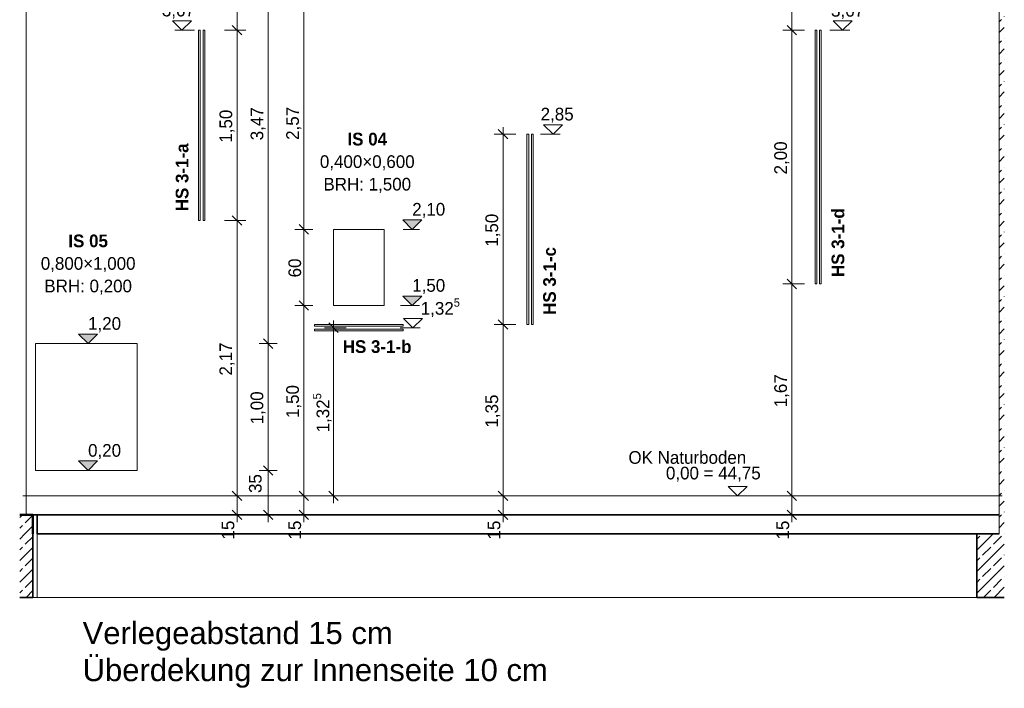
# Model space of a CAD drawing. Extents: x -22247 to 536407, y -187892 to 17509.
# Tile 39 of 75: x 272988 to 280754, y -186492 to -181223. Entities that reach past the tile are written whole.
import ezdxf
from ezdxf.lldxf.tags import DXFTag

# ---------------------------------------------------------------- set-up
doc = ezdxf.new("R2010")
doc.units = 0
doc.header["$LTSCALE"] = 50
for name, color, linetype, lineweight in [('01 Bemaßung einbauteile', 7, 'Continuous', 25), ('01AFU Allgemein Bemaßung', 7, 'Continuous', 25), ('20 Außenwände', 7, 'Continuous', 25), ('20 Bodenplatte', 7, 'Continuous', 25), ('20 Dach Stb-Decke', 7, 'Continuous', 25), ('20 Einbauteile - Halfenschienen', 7, 'Continuous', 25), ('20 Fenster Texte', 7, 'Continuous', 25), ('20 Fundament', 7, 'Continuous', 25), ('20 Innenwände', 7, 'Continuous', 25), ('H_Text', 7, 'Continuous', 25)]:
    doc.layers.add(name, color=color, linetype=linetype, lineweight=lineweight)
doc.styles.add('ERSTELLTER_STIL_2', font='GOTHIC.TTF')
doc.styles.add('ERSTELLTER_STIL_3', font='txt')
doc.styles.get("Standard").update_dxf_attribs({"font": 'txt.shx'})
tags = doc.linetypes.add('Untersicht', pattern=[0.4, 0.3, -0.1]).pattern_tags.tags
tags[6:7] = [DXFTag(74, 4), DXFTag(75, 0), DXFTag(340, '0'), DXFTag(46, 1.0), DXFTag(50, 0.0), DXFTag(44, 0.0), DXFTag(45, 0.0)]
tags[4:5] = [DXFTag(74, 4), DXFTag(75, 0), DXFTag(340, '0'), DXFTag(46, 1.0), DXFTag(50, 0.0), DXFTag(44, 0.0), DXFTag(45, 0.0)]
pattern_1 = [(45, (273498.08, -184975.84), (-84.8528, 84.8528), []), (45, (273455.65, -184933.41), (-84.8528, 84.8528), [90, -30])]

# ---------------------------------------------------------------- blocks, each defined once
blk = doc.blocks.new('-D36')
at = {"layer": '01AFU Allgemein Bemaßung', "color": 7, "linetype": 'Continuous', "lineweight": 13, "ltscale": 0.00028561}
for p, q in [((275.2989, -184.9758), (275.1583, -184.9758)), ((275.1911, -184.9383), (275.2661, -185.0133)), ((275.2286, -185.1258), (275.2286, -184.9758)), ((275.2989, -185.1258), (275.1583, -185.1258)), ((275.1911, -185.0883), (275.2661, -185.1633)), ((275.2286, -185.1821), (275.2286, -185.1258))]:
    blk.add_line(p, q, dxfattribs=at)
at = {"layer": '01AFU Allgemein Bemaßung', "color": 7, "lineweight": 13, "ltscale": 0.00028561, "insert": (275.2086, -185.3198), "char_height": 0.1, "attachment_point": 7, "rotation": 90, "style": 'ERSTELLTER_STIL_2'}
blk.add_mtext('\\A1;{\\pql;\\fCentury Gothic|b0|i0|c0|p0;\\W1.000000;15}', dxfattribs=at)
blk = doc.blocks.new('-D38')
at = {"layer": '01AFU Allgemein Bemaßung', "color": 7, "linetype": 'Continuous', "lineweight": 13, "ltscale": 0.00028561}
for p, q in [((275.1911, -183.4383), (275.2661, -183.5133)), ((275.2989, -183.4758), (275.1583, -183.4758)), ((275.2286, -184.9758), (275.2286, -183.4758)), ((275.2989, -184.9758), (275.1583, -184.9758)), ((275.1911, -184.9383), (275.2661, -185.0133))]:
    blk.add_line(p, q, dxfattribs=at)
at = {"layer": '01AFU Allgemein Bemaßung', "color": 7, "lineweight": 13, "ltscale": 0.00028561, "insert": (275.2086, -184.3627), "char_height": 0.1, "attachment_point": 7, "rotation": 90, "style": 'ERSTELLTER_STIL_2'}
blk.add_mtext('\\A1;{\\pql;\\fCentury Gothic|b0|i0|c0|p0;\\W1.000000;1,50}', dxfattribs=at)
blk = doc.blocks.new('-D39')
at = {"layer": '01AFU Allgemein Bemaßung', "color": 7, "linetype": 'Continuous', "lineweight": 13, "ltscale": 0.00028561}
for p, q in [((275.2989, -182.8758), (275.1583, -182.8758)), ((275.1911, -182.8383), (275.2661, -182.9133)), ((275.2286, -183.4758), (275.2286, -182.8758)), ((275.1911, -183.4383), (275.2661, -183.5133)), ((275.2989, -183.4758), (275.1583, -183.4758))]:
    blk.add_line(p, q, dxfattribs=at)
at = {"layer": '01AFU Allgemein Bemaßung', "color": 7, "lineweight": 13, "ltscale": 0.00028561, "insert": (275.2086, -183.2541), "char_height": 0.1, "attachment_point": 7, "rotation": 90, "style": 'ERSTELLTER_STIL_2'}
blk.add_mtext('\\A1;{\\pql;\\fCentury Gothic|b0|i0|c0|p0;\\W1.000000;60}', dxfattribs=at)
blk = doc.blocks.new('-D40')
at = {"layer": '01AFU Allgemein Bemaßung', "color": 7, "linetype": 'Continuous', "lineweight": 13, "ltscale": 0.00028561}
for p, q in [((275.2989, -180.3058), (275.1583, -180.3058)), ((275.2661, -180.3433), (275.1911, -180.2683)), ((275.2286, -182.8758), (275.2286, -180.3058)), ((275.2989, -182.8758), (275.1583, -182.8758)), ((275.1911, -182.8383), (275.2661, -182.9133))]:
    blk.add_line(p, q, dxfattribs=at)
at = {"layer": '01AFU Allgemein Bemaßung', "color": 7, "lineweight": 13, "ltscale": 0.00028561, "insert": (275.2086, -182.1702), "char_height": 0.1, "attachment_point": 7, "rotation": 90, "style": 'ERSTELLTER_STIL_2'}
blk.add_mtext('\\A1;{\\pql;\\fCentury Gothic|b0|i0|c0|p0;\\W1.000000;2,57}', dxfattribs=at)
blk = doc.blocks.new('-D54')
at = {"layer": '01AFU Allgemein Bemaßung', "color": 7, "linetype": 'Continuous', "lineweight": 13, "ltscale": 0.00028561}
for p, q in [((274.9476, -184.7758), (274.9476, -183.7758)), ((274.9101, -184.7383), (274.9851, -184.8133)), ((275.0179, -184.7758), (274.8773, -184.7758)), ((274.9476, -185.1258), (274.9476, -184.7758)), ((275.0179, -185.1258), (274.8773, -185.1258)), ((274.9101, -185.0883), (274.9851, -185.1633)), ((274.9476, -185.1821), (274.9476, -185.1258))]:
    blk.add_line(p, q, dxfattribs=at)
at = {"layer": '01AFU Allgemein Bemaßung', "color": 7, "lineweight": 13, "ltscale": 0.00028561, "insert": (274.8975, -184.9533), "char_height": 0.1, "attachment_point": 7, "rotation": 90, "style": 'ERSTELLTER_STIL_2'}
blk.add_mtext('\\A1;{\\pql;\\fCentury Gothic|b0|i0|c0|p0;\\W1.000000;35}', dxfattribs=at)
blk = doc.blocks.new('-D55')
at = {"layer": '01AFU Allgemein Bemaßung', "color": 7, "linetype": 'Continuous', "lineweight": 13, "ltscale": 0.00028561}
for p, q in [((274.9101, -183.7383), (274.9851, -183.8133)), ((275.0179, -183.7758), (274.8773, -183.7758)), ((274.9476, -184.7758), (274.9476, -183.7758)), ((274.9101, -184.7383), (274.9851, -184.8133))]:
    blk.add_line(p, q, dxfattribs=at)
at = {"layer": '01AFU Allgemein Bemaßung', "color": 7, "lineweight": 13, "ltscale": 0.00028561, "insert": (274.9276, -184.4127), "char_height": 0.1, "attachment_point": 7, "rotation": 90, "style": 'ERSTELLTER_STIL_2'}
blk.add_mtext('\\A1;{\\pql;\\fCentury Gothic|b0|i0|c0|p0;\\W1.000000;1,00}', dxfattribs=at)
blk = doc.blocks.new('-D56')
at = {"layer": '01AFU Allgemein Bemaßung', "color": 7, "linetype": 'Continuous', "lineweight": 13, "ltscale": 0.00028561}
for p, q in [((274.9476, -180.3058), (274.9476, -180.2496)), ((275.0179, -180.3058), (274.8773, -180.3058)), ((274.9851, -180.3433), (274.9101, -180.2683)), ((274.9476, -183.7758), (274.9476, -180.3058)), ((274.9101, -183.7383), (274.9851, -183.8133)), ((275.0179, -183.7758), (274.8773, -183.7758))]:
    blk.add_line(p, q, dxfattribs=at)
at = {"layer": '01AFU Allgemein Bemaßung', "color": 7, "lineweight": 13, "ltscale": 0.00028561, "insert": (274.9276, -182.1737), "char_height": 0.1, "attachment_point": 7, "rotation": 90, "style": 'ERSTELLTER_STIL_2'}
blk.add_mtext('\\A1;{\\pql;\\fCentury Gothic|b0|i0|c0|p0;\\W1.000000;3,47}', dxfattribs=at)
blk = doc.blocks.new('-D57')
at = {"layer": '01 Bemaßung einbauteile', "color": 200, "linetype": 'Continuous', "lineweight": 18, "ltscale": 0.00105, "true_color": 0xd600ff}
for p, q in [((274.7724, -184.9758), (274.6021, -184.9758)), ((274.6646, -184.9383), (274.7396, -185.0133)), ((274.7021, -185.1258), (274.7021, -184.9758)), ((274.7724, -185.1258), (274.6021, -185.1258)), ((274.6646, -185.0883), (274.7396, -185.1633)), ((274.7021, -185.1821), (274.7021, -185.1258))]:
    blk.add_line(p, q, dxfattribs=at)
at = {"layer": '01 Bemaßung einbauteile', "color": 200, "lineweight": 18, "ltscale": 0.00105, "true_color": 0xd600ff, "insert": (274.6821, -185.3198), "char_height": 0.1, "attachment_point": 7, "rotation": 90, "style": 'ERSTELLTER_STIL_2'}
blk.add_mtext('\\A1;{\\pql;\\fCentury Gothic|b0|i0|c0|p0;\\W1.000000;15}', dxfattribs=at)
blk = doc.blocks.new('-D58')
at = {"layer": '01 Bemaßung einbauteile', "color": 200, "linetype": 'Continuous', "lineweight": 18, "ltscale": 0.00105, "true_color": 0xd600ff}
for p, q in [((274.7724, -182.8058), (274.6021, -182.8058)), ((274.6646, -182.7683), (274.7396, -182.8433)), ((274.7021, -184.9758), (274.7021, -182.8058)), ((274.7724, -184.9758), (274.6021, -184.9758)), ((274.6646, -184.9383), (274.7396, -185.0133))]:
    blk.add_line(p, q, dxfattribs=at)
at = {"layer": '01 Bemaßung einbauteile', "color": 200, "lineweight": 18, "ltscale": 0.00105, "true_color": 0xd600ff, "insert": (274.6821, -184.0277), "char_height": 0.1, "attachment_point": 7, "rotation": 90, "style": 'ERSTELLTER_STIL_2'}
blk.add_mtext('\\A1;{\\pql;\\fCentury Gothic|b0|i0|c0|p0;\\W1.000000;2,17}', dxfattribs=at)
blk = doc.blocks.new('-D59')
at = {"layer": '01 Bemaßung einbauteile', "color": 200, "linetype": 'Continuous', "lineweight": 18, "ltscale": 0.00105, "true_color": 0xd600ff}
for p, q in [((274.7724, -181.3058), (274.6021, -181.3058)), ((274.6646, -181.2683), (274.7396, -181.3433)), ((274.7021, -182.8058), (274.7021, -181.3058)), ((274.7724, -182.8058), (274.6021, -182.8058)), ((274.6646, -182.7683), (274.7396, -182.8433))]:
    blk.add_line(p, q, dxfattribs=at)
at = {"layer": '01 Bemaßung einbauteile', "color": 200, "lineweight": 18, "ltscale": 0.00105, "true_color": 0xd600ff, "insert": (274.6821, -182.1927), "char_height": 0.1, "attachment_point": 7, "rotation": 90, "style": 'ERSTELLTER_STIL_2'}
blk.add_mtext('\\A1;{\\pql;\\fCentury Gothic|b0|i0|c0|p0;\\W1.000000;1,50}', dxfattribs=at)
blk = doc.blocks.new('-D60')
at = {"layer": '01 Bemaßung einbauteile', "color": 200, "linetype": 'Continuous', "lineweight": 18, "ltscale": 0.00105, "true_color": 0xd600ff}
for p, q in [((274.7021, -180.3058), (274.7021, -180.2496)), ((274.7724, -180.3058), (274.6021, -180.3058)), ((274.7396, -180.3433), (274.6646, -180.2683)), ((274.7021, -181.3058), (274.7021, -180.3058)), ((274.7724, -181.3058), (274.6021, -181.3058)), ((274.6646, -181.2683), (274.7396, -181.3433))]:
    blk.add_line(p, q, dxfattribs=at)
at = {"layer": '01 Bemaßung einbauteile', "color": 200, "lineweight": 18, "ltscale": 0.00105, "true_color": 0xd600ff, "insert": (274.6843, -181.0588), "char_height": 0.1, "attachment_point": 7, "rotation": 90, "style": 'ERSTELLTER_STIL_2'}
blk.add_mtext('\\A1;{\\pql;\\fCentury Gothic|b0|i0|c0|p0;\\W1.000000;1,00}', dxfattribs=at)
blk = doc.blocks.new('-D61')
at = {"layer": '01 Bemaßung einbauteile', "color": 200, "linetype": 'Continuous', "lineweight": 18, "ltscale": 0.00105, "true_color": 0xd600ff}
for p, q in [((276.9, -184.9758), (276.7297, -184.9758)), ((276.7625, -184.9383), (276.8375, -185.0133)), ((276.8, -185.1258), (276.8, -184.9758)), ((276.9, -185.1258), (276.7297, -185.1258)), ((276.7625, -185.0883), (276.8375, -185.1633)), ((276.8, -185.1821), (276.8, -185.1258))]:
    blk.add_line(p, q, dxfattribs=at)
at = {"layer": '01 Bemaßung einbauteile', "color": 200, "lineweight": 18, "ltscale": 0.00105, "true_color": 0xd600ff, "insert": (276.78, -185.3198), "char_height": 0.1, "attachment_point": 7, "rotation": 90, "style": 'ERSTELLTER_STIL_2'}
blk.add_mtext('\\A1;{\\pql;\\fCentury Gothic|b0|i0|c0|p0;\\W1.000000;15}', dxfattribs=at)
blk = doc.blocks.new('-D62')
at = {"layer": '01 Bemaßung einbauteile', "color": 200, "linetype": 'Continuous', "lineweight": 18, "ltscale": 0.00105, "true_color": 0xd600ff}
for p, q in [((276.7625, -183.5883), (276.8375, -183.6633)), ((276.9, -183.6258), (276.7297, -183.6258)), ((276.8, -184.9758), (276.8, -183.6258)), ((276.9, -184.9758), (276.7297, -184.9758)), ((276.7625, -184.9383), (276.8375, -185.0133))]:
    blk.add_line(p, q, dxfattribs=at)
at = {"layer": '01 Bemaßung einbauteile', "color": 200, "lineweight": 18, "ltscale": 0.00105, "true_color": 0xd600ff, "insert": (276.78, -184.4377), "char_height": 0.1, "attachment_point": 7, "rotation": 90, "style": 'ERSTELLTER_STIL_2'}
blk.add_mtext('\\A1;{\\pql;\\fCentury Gothic|b0|i0|c0|p0;\\W1.000000;1,35}', dxfattribs=at)
blk = doc.blocks.new('-D63')
at = {"layer": '01 Bemaßung einbauteile', "color": 200, "linetype": 'Continuous', "lineweight": 18, "ltscale": 0.00105, "true_color": 0xd600ff}
for p, q in [((276.8375, -182.1633), (276.7625, -182.0883)), ((276.8, -182.1258), (276.8, -182.0696)), ((276.9, -182.1258), (276.7297, -182.1258)), ((276.8, -183.6258), (276.8, -182.1258)), ((276.7625, -183.5883), (276.8375, -183.6633)), ((276.9, -183.6258), (276.7297, -183.6258))]:
    blk.add_line(p, q, dxfattribs=at)
at = {"layer": '01 Bemaßung einbauteile', "color": 200, "lineweight": 18, "ltscale": 0.00105, "true_color": 0xd600ff, "insert": (276.78, -183.0127), "char_height": 0.1, "attachment_point": 7, "rotation": 90, "style": 'ERSTELLTER_STIL_2'}
blk.add_mtext('\\A1;{\\pql;\\fCentury Gothic|b0|i0|c0|p0;\\W1.000000;1,50}', dxfattribs=at)
blk = doc.blocks.new('-D64')
at = {"layer": '01 Bemaßung einbauteile', "color": 200, "linetype": 'Continuous', "lineweight": 18, "ltscale": 0.00105, "true_color": 0xd600ff}
for p, q in [((279.1782, -184.9758), (279.0079, -184.9758)), ((279.0407, -184.9383), (279.1157, -185.0133)), ((279.0782, -185.1258), (279.0782, -184.9758)), ((279.1782, -185.1258), (279.0079, -185.1258)), ((279.0407, -185.0883), (279.1157, -185.1633)), ((279.0782, -185.1821), (279.0782, -185.1258))]:
    blk.add_line(p, q, dxfattribs=at)
at = {"layer": '01 Bemaßung einbauteile', "color": 200, "lineweight": 18, "ltscale": 0.00105, "true_color": 0xd600ff, "insert": (279.0582, -185.3198), "char_height": 0.1, "attachment_point": 7, "rotation": 90, "style": 'ERSTELLTER_STIL_2'}
blk.add_mtext('\\A1;{\\pql;\\fCentury Gothic|b0|i0|c0|p0;\\W1.000000;15}', dxfattribs=at)
blk = doc.blocks.new('-D65')
at = {"layer": '01 Bemaßung einbauteile', "color": 200, "linetype": 'Continuous', "lineweight": 18, "ltscale": 0.00105, "true_color": 0xd600ff}
for p, q in [((279.0407, -183.2683), (279.1157, -183.3433)), ((279.1782, -183.3058), (279.0079, -183.3058)), ((279.0782, -184.9758), (279.0782, -183.3058)), ((279.1782, -184.9758), (279.0079, -184.9758)), ((279.0407, -184.9383), (279.1157, -185.0133))]:
    blk.add_line(p, q, dxfattribs=at)
at = {"layer": '01 Bemaßung einbauteile', "color": 200, "lineweight": 18, "ltscale": 0.00105, "true_color": 0xd600ff, "insert": (279.0582, -184.2777), "char_height": 0.1, "attachment_point": 7, "rotation": 90, "style": 'ERSTELLTER_STIL_2'}
blk.add_mtext('\\A1;{\\pql;\\fCentury Gothic|b0|i0|c0|p0;\\W1.000000;1,67}', dxfattribs=at)
blk = doc.blocks.new('-D66')
at = {"layer": '01 Bemaßung einbauteile', "color": 200, "linetype": 'Continuous', "lineweight": 18, "ltscale": 0.00105, "true_color": 0xd600ff}
for p, q in [((279.1782, -181.3058), (279.0079, -181.3058)), ((279.0407, -181.2683), (279.1157, -181.3433)), ((279.0782, -183.3058), (279.0782, -181.3058)), ((279.0407, -183.2683), (279.1157, -183.3433)), ((279.1782, -183.3058), (279.0079, -183.3058))]:
    blk.add_line(p, q, dxfattribs=at)
at = {"layer": '01 Bemaßung einbauteile', "color": 200, "lineweight": 18, "ltscale": 0.00105, "true_color": 0xd600ff, "insert": (279.0582, -182.4427), "char_height": 0.1, "attachment_point": 7, "rotation": 90, "style": 'ERSTELLTER_STIL_2'}
blk.add_mtext('\\A1;{\\pql;\\fCentury Gothic|b0|i0|c0|p0;\\W1.000000;2,00}', dxfattribs=at)
blk = doc.blocks.new('-D67')
at = {"layer": '01 Bemaßung einbauteile', "color": 200, "linetype": 'Continuous', "lineweight": 18, "ltscale": 0.00105, "true_color": 0xd600ff}
for p, q in [((279.0782, -180.3058), (279.0782, -180.2496)), ((279.1782, -180.3058), (279.0079, -180.3058)), ((279.1157, -180.3433), (279.0407, -180.2683)), ((279.0782, -181.3058), (279.0782, -180.3058)), ((279.1782, -181.3058), (279.0079, -181.3058)), ((279.0407, -181.2683), (279.1157, -181.3433))]:
    blk.add_line(p, q, dxfattribs=at)
at = {"layer": '01 Bemaßung einbauteile', "color": 200, "lineweight": 18, "ltscale": 0.00105, "true_color": 0xd600ff, "insert": (279.0582, -180.7444), "char_height": 0.1, "attachment_point": 7, "rotation": 90, "style": 'ERSTELLTER_STIL_2'}
blk.add_mtext('\\A1;{\\pql;\\fCentury Gothic|b0|i0|c0|p0;\\W1.000000;1,00}', dxfattribs=at)
blk = doc.blocks.new('-D76')
at = {"layer": '01 Bemaßung einbauteile', "color": 200, "linetype": 'Continuous', "lineweight": 18, "ltscale": 0.00105, "true_color": 0xd600ff}
for p, q in [((275.4635, -183.6503), (275.4635, -183.5941)), ((275.5635, -183.6503), (275.3932, -183.6503)), ((275.501, -183.6878), (275.426, -183.6128)), ((275.4635, -184.9758), (275.4635, -183.6503)), ((275.5338, -184.9758), (275.3635, -184.9758)), ((275.426, -184.9383), (275.501, -185.0133)), ((275.4635, -185.0321), (275.4635, -184.9758))]:
    blk.add_line(p, q, dxfattribs=at)
at = {"layer": '01 Bemaßung einbauteile', "color": 200, "lineweight": 18, "ltscale": 0.00105, "true_color": 0xd600ff, "insert": (275.4586, -184.4758), "char_height": 0.1, "attachment_point": 7, "rotation": 90, "style": 'ERSTELLTER_STIL_2'}
blk.add_mtext('\\A1;{\\pql;\\fCentury Gothic|b0|i0|c0|p0;\\W1.000000;1,32\\fCentury Gothic|b0|i0|c0|p0;\\W1.000000;\\A1{\\H.66x;\\S5^  ;}}', dxfattribs=at)

msp = doc.modelspace()

# ---------------------------------------------------------------- hatches: boundary and pattern name
at = {"layer": '01AFU Allgemein Bemaßung', "linetype": 'Continuous', "lineweight": 13, "ltscale": 0.00028561}
for points in [[(276083.9, -182875.8), (276158.9, -182800.8), (276008.9, -182800.8)], [(276083.9, -183475.8), (276158.9, -183400.8), (276008.9, -183400.8)], [(273527.2, -183775.8), (273602.2, -183700.8), (273452.2, -183700.8)], [(273527.2, -184775.8), (273602.2, -184700.8), (273452.2, -184700.8)]]:
    msp.add_hatch(color=7, dxfattribs=at).paths.add_polyline_path(points)
at = {"layer": '20 Außenwände', "linetype": 'Continuous', "lineweight": 13, "ltscale": 0.00028561, "true_color": 0x000100}
h = msp.add_hatch(dxfattribs=at)
h.set_pattern_fill('Beton_Stahlbeton_0001', color=98, scale=1000, style=0, pattern_type=2)
h.set_pattern_definition(pattern_1)
h.paths.add_polyline_path([(280713.2, -185275.8), (280754.1, -185275.8), (280754.1, -180305.8), (280713.2, -180305.8)])
at = {"layer": '20 Bodenplatte', "linetype": 'Continuous', "lineweight": 13, "ltscale": 0.00028561, "true_color": 0x000100}
h = msp.add_hatch(dxfattribs=at)
h.set_pattern_fill('Beton_Stahlbeton_0001', color=98, scale=1000, style=0, pattern_type=2)
h.set_pattern_definition(pattern_1)
h.paths.add_polyline_path([(273091.4, -185125.8), (272987.8, -185125.8), (272987.8, -185275.8), (273091.4, -185275.8)])
at = {"layer": '20 Fundament', "linetype": 'Continuous', "lineweight": 13, "ltscale": 0.00028561, "true_color": 0x000100}
h = msp.add_hatch(dxfattribs=at)
h.set_pattern_fill('Beton_Stahlbeton_0001', color=98, scale=1000, style=0, pattern_type=2)
h.set_pattern_definition(pattern_1)
h.paths.add_polyline_path([(273091.4, -185775.8), (273091.4, -185275.8), (272987.8, -185275.8), (272987.8, -185775.8)])
h = msp.add_hatch(dxfattribs=at)
h.set_pattern_fill('Beton_Stahlbeton_0001', color=98, scale=1000, style=0, pattern_type=2)
h.set_pattern_definition(pattern_1)
h.paths.add_polyline_path([(280754.1, -185275.8), (280538.2, -185275.8), (280538.2, -185775.8), (280754.1, -185775.8)])

# ---------------------------------------------------------------- linework, layer by layer
at = {"layer": '01 Bemaßung einbauteile', "color": 200, "linetype": 'Continuous', "lineweight": 18, "ltscale": 0.00105, "true_color": 0xd600ff}
for p, q in [((274267.5, -181305.8), (274192.5, -181230.8)), ((274192.5, -181230.8), (274342.5, -181230.8)), ((274342.5, -181230.8), (274267.5, -181305.8)), ((279479.1, -181305.8), (279404.1, -181230.8)), ((279404.1, -181230.8), (279554.1, -181230.8)), ((279554.1, -181230.8), (279479.1, -181305.8)), ((274267.5, -181305.8), (274211.3, -181305.8)), ((274267.5, -181305.8), (274367.5, -181305.8)), ((279479.1, -181305.8), (279379.1, -181305.8)), ((279479.1, -181305.8), (279535.3, -181305.8)), ((277194.7, -182125.8), (277119.7, -182050.8)), ((277119.7, -182050.8), (277269.7, -182050.8)), ((277269.7, -182050.8), (277194.7, -182125.8)), ((277194.7, -182125.8), (277094.7, -182125.8)), ((277194.7, -182125.8), (277250.9, -182125.8)), ((276089.3, -183652), (276014.3, -183577)), ((276014.3, -183577), (276164.3, -183577)), ((276164.3, -183577), (276089.3, -183652)), ((276089.3, -183652), (275989.3, -183652)), ((276089.3, -183652), (276145.5, -183652))]:
    msp.add_line(p, q, dxfattribs=at)
at = {"layer": '01AFU Allgemein Bemaßung', "color": 7, "linetype": 'Continuous', "lineweight": 13, "ltscale": 0.00028561}
for p, q in [((276083.9, -182875.8), (276008.9, -182800.8)), ((276008.9, -182800.8), (276158.9, -182800.8)), ((276158.9, -182800.8), (276083.9, -182875.8)), ((276083.9, -182875.8), (276012, -182875.8)), ((276083.9, -182875.8), (276140.2, -182875.8)), ((276083.9, -183475.8), (276008.9, -183400.8)), ((276008.9, -183400.8), (276158.9, -183400.8)), ((276158.9, -183400.8), (276083.9, -183475.8)), ((276083.9, -183475.8), (275990.8, -183475.8)), ((276083.9, -183475.8), (276140.2, -183475.8)), ((273527.2, -183775.8), (273452.2, -183700.8)), ((273452.2, -183700.8), (273602.2, -183700.8)), ((273602.2, -183700.8), (273527.2, -183775.8)), ((273527.2, -183775.8), (273470.9, -183775.8)), ((273527.2, -183775.8), (273777.2, -183775.8)), ((273527.2, -184775.8), (273452.2, -184700.8)), ((273452.2, -184700.8), (273602.2, -184700.8)), ((273602.2, -184700.8), (273527.2, -184775.8)), ((273527.2, -184775.8), (273470.9, -184775.8)), ((273527.2, -184775.8), (273777.2, -184775.8)), ((278650.8, -184975.8), (278575.8, -184900.8)), ((278575.8, -184900.8), (278725.8, -184900.8)), ((278725.8, -184900.8), (278650.8, -184975.8)), ((278650.8, -184975.8), (278400.8, -184975.8)), ((278650.8, -184975.8), (278707.1, -184975.8))]:
    msp.add_line(p, q, dxfattribs=at)
at = {"layer": '20 Außenwände', "color": 7, "linetype": 'Continuous', "lineweight": 18, "ltscale": 0.00105}
msp.add_line((280713.2, -180305.8), (280713.2, -185275.8), dxfattribs=at)
at = {"layer": '20 Bodenplatte', "color": 7, "linetype": 'Continuous', "lineweight": 50, "ltscale": 0.0625}
for q in [(272987.8, -185125.8), (273091.4, -185275.8)]:
    msp.add_line((273091.4, -185125.8), q, dxfattribs=at)
at = {"layer": '20 Bodenplatte', "color": 7, "linetype": 'Continuous', "lineweight": 35, "ltscale": 0.015006}
for p, q in [((273091.4, -185125.8), (273126.5, -185125.8)), ((273126.5, -185125.8), (280713.2, -185125.8)), ((273126.5, -185275.8), (273126.5, -185125.8)), ((273126.5, -185275.8), (280538.2, -185275.8))]:
    msp.add_line(p, q, dxfattribs=at)
at = {"layer": '20 Dach Stb-Decke', "color": 30, "linetype": 'Untersicht', "lineweight": 18, "ltscale": 0.00026244, "true_color": 0xff7300}
msp.add_line((273012, -184975.8), (280737.4, -184975.8), dxfattribs=at)
at = {"layer": '20 Einbauteile - Halfenschienen', "color": 200, "linetype": 'Continuous', "lineweight": 18, "ltscale": 0.00105, "true_color": 0xd600ff}
for p, q in [((274399.1, -181305.8), (274412.4, -181305.8)), ((274399.1, -182805.8), (274399.1, -181305.8)), ((274412.4, -182805.8), (274412.4, -181305.8)), ((274434.9, -182805.8), (274434.9, -181305.8)), ((274434.9, -181305.8), (274448.1, -181305.8)), ((274448.1, -182805.8), (274448.1, -181305.8)), ((279261.3, -181305.8), (279274.5, -181305.8)), ((279261.3, -183305.8), (279261.3, -181305.8)), ((279274.5, -183305.8), (279274.5, -181305.8)), ((279297, -183305.8), (279297, -181305.8)), ((279297, -181305.8), (279310.3, -181305.8)), ((279310.3, -183305.8), (279310.3, -181305.8)), ((276989.2, -182125.8), (277002.5, -182125.8)), ((276989.2, -183625.8), (276989.2, -182125.8)), ((277002.5, -183625.8), (277002.5, -182125.8)), ((277025, -183625.8), (277025, -182125.8)), ((277025, -182125.8), (277038.2, -182125.8)), ((277038.2, -183625.8), (277038.2, -182125.8)), ((274399.1, -182805.8), (274412.4, -182805.8)), ((274434.9, -182805.8), (274448.1, -182805.8)), ((279261.3, -183305.8), (279274.5, -183305.8)), ((279297, -183305.8), (279310.3, -183305.8)), ((275313.2, -183625.8), (275313.2, -183639.1)), ((275313.2, -183625.8), (276013.2, -183625.8)), ((275313.2, -183639.1), (276013.2, -183639.1)), ((275313.2, -183661.6), (275313.2, -183674.8)), ((275313.2, -183661.6), (276013.2, -183661.6)), ((276013.2, -183625.8), (276013.2, -183639.1)), ((276013.2, -183661.6), (276013.2, -183674.8)), ((276989.2, -183625.8), (277002.5, -183625.8)), ((277025, -183625.8), (277038.2, -183625.8)), ((275313.2, -183674.8), (276013.2, -183674.8))]:
    msp.add_line(p, q, dxfattribs=at)
at = {"layer": '20 Fundament', "color": 7, "linetype": 'Continuous', "lineweight": 35, "ltscale": 0.015006}
for p, q in [((273091.4, -185275.8), (273091.4, -185775.8)), ((280538.2, -185275.8), (280538.2, -185775.8)), ((280713.2, -185275.8), (280538.2, -185275.8)), ((273091.4, -185775.8), (272987.8, -185775.8)), ((280754.1, -185775.8), (280538.2, -185775.8))]:
    msp.add_line(p, q, dxfattribs=at)
at = {"layer": '20 Fundament', "color": 7, "linetype": 'Continuous', "lineweight": 18, "ltscale": 0.00105}
for q in [(273126.7, -185275.8), (273091.4, -185775.8), (280538.2, -185775.8)]:
    msp.add_line((273126.7, -185775.8), q, dxfattribs=at)
at = {"layer": '20 Innenwände', "color": 7, "linetype": 'Continuous', "lineweight": 18, "ltscale": 0.00105}
for p, q in [((273039.6, -185125.8), (273039.6, -180305.8)), ((275463.2, -182875.8), (275863.2, -182875.8)), ((275463.2, -183475.8), (275463.2, -182875.8)), ((275863.2, -182875.8), (275863.2, -183475.8)), ((275863.2, -183475.8), (275463.2, -183475.8)), ((273113.2, -184775.8), (273113.2, -183775.8)), ((273113.2, -183775.8), (273913.2, -183775.8)), ((273913.2, -183775.8), (273913.2, -184775.8)), ((273913.2, -184775.8), (273113.2, -184775.8))]:
    msp.add_line(p, q, dxfattribs=at)

# ---------------------------------------------------------------- block references
at = {"layer": '01 Bemaßung einbauteile', "color": 200, "linetype": 'Continuous', "lineweight": 18, "ltscale": 0.00105, "true_color": 0xd600ff, "xscale": 1000, "yscale": 1000, "zscale": 1000}
for name in ['-D60', '-D67', '-D59', '-D66', '-D63', '-D58', '-D65', '-D76', '-D62', '-D57', '-D61', '-D64']:
    msp.add_blockref(name, (0, 0), dxfattribs=at)
at = {"layer": '01AFU Allgemein Bemaßung', "color": 7, "linetype": 'Continuous', "lineweight": 13, "ltscale": 0.00028561, "xscale": 1000, "yscale": 1000, "zscale": 1000}
for name in ['-D56', '-D40', '-D39', '-D38', '-D55', '-D54', '-D36']:
    msp.add_blockref(name, (0, 0), dxfattribs=at)

# ---------------------------------------------------------------- texts
at = {"layer": '01 Bemaßung einbauteile', "color": 200, "lineweight": 18, "ltscale": 0.00105, "true_color": 0xd600ff, "char_height": 100, "attachment_point": 7, "style": 'ERSTELLTER_STIL_2'}
for s, insert in [('\\A1;{\\fCentury Gothic|b0|i0|c0|p0;\\W1;3,67}', (274109, -181215.8)), ('\\A1;{\\fCentury Gothic|b0|i0|c0|p0;\\W1;3,67}', (279387.4, -181217.9)), ('\\A1;{\\fCentury Gothic|b0|i0|c0|p0;\\W1;2,85}', (277096.8, -182035.8)), ('\\A1;{\\fCentury Gothic|b0|i0|c0|p0;\\W1;1,32\\fCentury Gothic|b0|i0|c0|p0;\\W1;\\A1;{\\H0.66x;\\S5^  ;}}', (276151.3, -183577.2))]:
    msp.add_mtext(s, dxfattribs=dict(at, insert=insert))
at = {"layer": '01 Bemaßung einbauteile', "color": 7, "linetype": 'Continuous', "lineweight": 13, "ltscale": 0.00028561, "char_height": 100, "attachment_point": 8, "rotation": 90, "style": 'ERSTELLTER_STIL_3'}
for s, insert in [('\\A1;{\\fCentury Gothic|b1|i0|c0|p0;\\W1;HS 3-1-a}', (274320.1, -182465.4)), ('\\A1;{\\fCentury Gothic|b1|i0|c0|p0;\\W1;HS 3-1-d}', (279493.5, -182980.3)), ('\\A1;{\\fCentury Gothic|b1|i0|c0|p0;\\W1;HS 3-1-c}', (277218.5, -183282))]:
    msp.add_mtext(s, dxfattribs=dict(at, insert=insert))
at = {"layer": '01 Bemaßung einbauteile', "color": 7, "linetype": 'Continuous', "lineweight": 13, "ltscale": 0.00028561, "insert": (275807.1, -183851.2), "char_height": 100, "attachment_point": 8, "style": 'ERSTELLTER_STIL_3'}
msp.add_mtext('\\A1;{\\fCentury Gothic|b1|i0|c0|p0;\\W1;HS 3-1-b}', dxfattribs=at)
at = {"layer": '01AFU Allgemein Bemaßung', "color": 7, "lineweight": 13, "ltscale": 0.00028561, "char_height": 100, "attachment_point": 7, "style": 'ERSTELLTER_STIL_2'}
for s, insert in [('\\A1;{\\fCentury Gothic|b0|i0|c0|p0;\\W1;2,10}', (276083.9, -182785.8)), ('\\A1;{\\fCentury Gothic|b0|i0|c0|p0;\\W1;1,50}', (276083.9, -183385.8)), ('\\A1;{\\fCentury Gothic|b0|i0|c0|p0;\\W1;1,20}', (273527.2, -183685.8)), ('\\A1;{\\fCentury Gothic|b0|i0|c0|p0;\\W1;0,20}', (273527.2, -184685.8)), ('\\A1;{\\fCentury Gothic|b0|i0|c0|p0;\\W1;OK Naturboden}', (277789.4, -184724.5)), ('\\A1;{\\fCentury Gothic|b0|i0|c0|p0;\\W1;0,00 = 44,75}', (278085.3, -184864.5))]:
    msp.add_mtext(s, dxfattribs=dict(at, insert=insert))
at = {"layer": '20 Fenster Texte', "color": 7, "linetype": 'Continuous', "lineweight": 13, "ltscale": 0.00028561, "char_height": 100, "attachment_point": 8, "line_spacing_factor": 1.065938, "style": 'ERSTELLTER_STIL_3'}
for s, insert in [('\\A1;{\\fCentury Gothic|b1|i0|c0|p0;\\W1;IS 04\\P\\fCentury Gothic|b0|i0|c0|p0;\\W1;0,400×0,600\\P\\fCentury Gothic|b0|i0|c0|p0;\\W1;BRH: \\fCentury Gothic|b0|i0|c0|p0;\\W1;1,500}', (275729.3, -182588)), ('\\A1;{\\fCentury Gothic|b1|i0|c0|p0;\\W1;IS 05\\P\\fCentury Gothic|b0|i0|c0|p0;\\W1;0,800×1,000\\P\\fCentury Gothic|b0|i0|c0|p0;\\W1;BRH: \\fCentury Gothic|b0|i0|c0|p0;\\W1;0,200}', (273527.8, -183390.3))]:
    msp.add_mtext(s, dxfattribs=dict(at, insert=insert))
at = {"layer": 'H_Text', "ltscale": 0.000976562, "insert": (273484.1, -185969), "char_height": 175, "width": 189000, "attachment_point": 1}
msp.add_mtext('\\fArial|b0|i0|c0|p34;Verlegeabstand 15 cm \\PÜberdekung zur Innenseite 10 cm ', dxfattribs=at)

doc.saveas('drawing.dxf')
